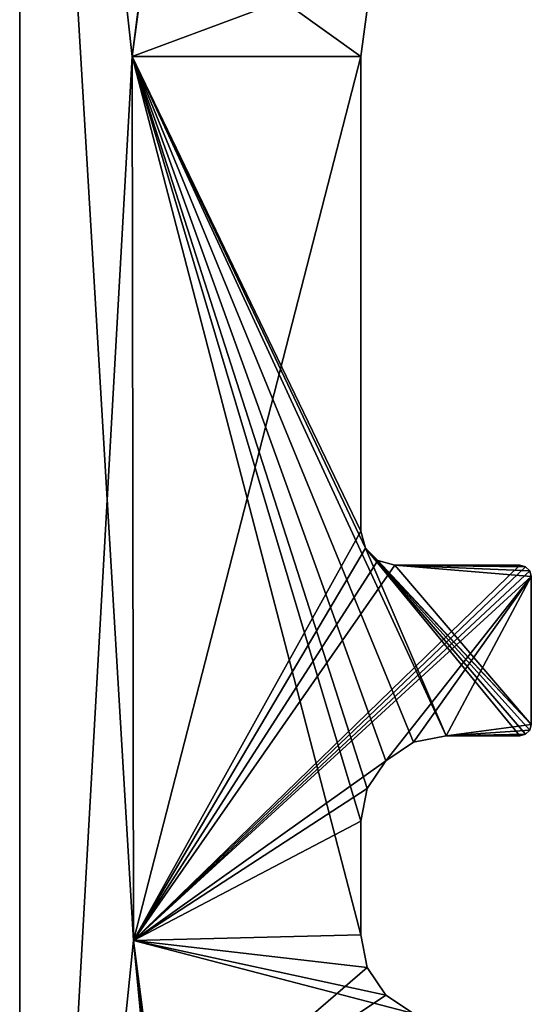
# Model space of a CAD drawing. Header units: millimetres. Extents: x 94.7 to 114.7, y -1235.4 to -1202.9.
# Tile 2 of 7: x 94.7 to 99.2, y -1225.2 to -1216.6. Entities that reach past the tile are written whole.
import ezdxf

# ---------------------------------------------------------------- set-up
doc = ezdxf.new("R2010")
doc.units = ezdxf.units.MM
doc.header["$LTSCALE"] = 65.185185
for name, color, linetype in [('1', 7, 'CONTINUOUS'), ('10', 7, 'CONTINUOUS'), ('11', 7, 'CONTINUOUS'), ('12', 7, 'CONTINUOUS'), ('18', 7, 'CONTINUOUS'), ('19', 7, 'CONTINUOUS'), ('2', 7, 'CONTINUOUS'), ('20', 7, 'CONTINUOUS'), ('21', 7, 'CONTINUOUS'), ('23', 7, 'CONTINUOUS'), ('5', 7, 'CONTINUOUS')]:
    doc.layers.add(name, color=color, linetype=linetype)

msp = doc.modelspace()

# ---------------------------------------------------------------- linework, layer by layer
at = {"layer": '1', "linetype": 'CONTINUOUS'}
for points in [[(94.6855, -1234.4051, 2055.5234), (94.6855, -1207.9051, 2055.5234), (95.6855, -1224.6551, 2055.5234), (94.6855, -1234.4051, 2055.5234)], [(95.6855, -1224.6551, 2055.5234), (94.6855, -1207.9051, 2055.5234), (95.676, -1216.8824, 2055.5234), (95.6855, -1224.6551, 2055.5234)], [(95.676, -1216.8824, 2055.5234), (94.6855, -1207.9051, 2055.5234), (95.8516, -1215.5659, 2055.5234), (95.676, -1216.8824, 2055.5234)], [(96.4355, -1232.4051, 2055.5234), (94.6855, -1234.4051, 2055.5234), (95.6855, -1224.6551, 2055.5234), (96.4355, -1232.4051, 2055.5234)], [(96.5306, -1231.9268, 2055.5234), (96.4355, -1232.4051, 2055.5234), (95.6855, -1224.6551, 2055.5234), (96.5306, -1231.9268, 2055.5234)], [(95.9222, -1226.4646, 2055.5234), (96.5306, -1231.9268, 2055.5234), (95.6855, -1224.6551, 2055.5234), (95.9222, -1226.4646, 2055.5234)]]:
    msp.add_3dface(points, dxfattribs=at)
at = {"layer": '10', "linetype": 'CONTINUOUS'}
for points in [[(95.8516, -1215.5659, 2817.2234), (95.676, -1216.8824, 2817.2234), (97.7915, -1216.0919, 2817.2234), (95.8516, -1215.5659, 2817.2234)], [(97.7915, -1216.0919, 2817.2234), (95.676, -1216.8824, 2817.2234), (97.6855, -1216.8824, 2817.2234), (97.7915, -1216.0919, 2817.2234)], [(95.676, -1216.8824, 2817.2234), (95.6855, -1224.6551, 2817.2234), (97.6855, -1216.8824, 2817.2234), (95.676, -1216.8824, 2817.2234)], [(97.6855, -1216.8824, 2817.2234), (95.6855, -1224.6551, 2817.2234), (97.6855, -1221.0551, 2817.2234), (97.6855, -1216.8824, 2817.2234)], [(97.6855, -1221.0551, 2817.2234), (95.6855, -1224.6551, 2817.2234), (97.7257, -1221.2051, 2817.2234), (97.6855, -1221.0551, 2817.2234)], [(97.7257, -1221.2051, 2817.2234), (95.6855, -1224.6551, 2817.2234), (97.8355, -1221.3149, 2817.2234), (97.7257, -1221.2051, 2817.2234)], [(97.8355, -1221.3149, 2817.2234), (95.6855, -1224.6551, 2817.2234), (97.9855, -1221.3551, 2817.2234), (97.8355, -1221.3149, 2817.2234)], [(99.0855, -1221.3551, 2817.2234), (95.6855, -1224.6551, 2817.2234), (99.1355, -1221.3685, 2817.2234), (99.0855, -1221.3551, 2817.2234)], [(97.9855, -1221.3551, 2817.2234), (95.6855, -1224.6551, 2817.2234), (99.0855, -1221.3551, 2817.2234), (97.9855, -1221.3551, 2817.2234)], [(99.1355, -1221.3685, 2817.2234), (95.6855, -1224.6551, 2817.2234), (99.1721, -1221.4051, 2817.2234), (99.1355, -1221.3685, 2817.2234)], [(99.1721, -1221.4051, 2817.2234), (95.6855, -1224.6551, 2817.2234), (99.1855, -1221.4551, 2817.2234), (99.1721, -1221.4051, 2817.2234)], [(99.1855, -1221.4551, 2817.2234), (95.6855, -1224.6551, 2817.2234), (97.9052, -1223.0748, 2817.2234), (99.1855, -1221.4551, 2817.2234)], [(98.1485, -1222.9122, 2817.2234), (99.1855, -1221.4551, 2817.2234), (97.9052, -1223.0748, 2817.2234), (98.1485, -1222.9122, 2817.2234)], [(98.4355, -1222.8551, 2817.2234), (99.1855, -1221.4551, 2817.2234), (98.1485, -1222.9122, 2817.2234), (98.4355, -1222.8551, 2817.2234)], [(99.1855, -1222.7551, 2817.2234), (99.1855, -1221.4551, 2817.2234), (98.4355, -1222.8551, 2817.2234), (99.1855, -1222.7551, 2817.2234)], [(99.1721, -1222.8051, 2817.2234), (99.1855, -1222.7551, 2817.2234), (98.4355, -1222.8551, 2817.2234), (99.1721, -1222.8051, 2817.2234)], [(99.1355, -1222.8417, 2817.2234), (99.1721, -1222.8051, 2817.2234), (98.4355, -1222.8551, 2817.2234), (99.1355, -1222.8417, 2817.2234)], [(99.0855, -1222.8551, 2817.2234), (99.1355, -1222.8417, 2817.2234), (98.4355, -1222.8551, 2817.2234), (99.0855, -1222.8551, 2817.2234)], [(97.9052, -1223.0748, 2817.2234), (95.6855, -1224.6551, 2817.2234), (97.7426, -1223.3181, 2817.2234), (97.9052, -1223.0748, 2817.2234)], [(97.7426, -1223.3181, 2817.2234), (95.6855, -1224.6551, 2817.2234), (97.6855, -1223.6051, 2817.2234), (97.7426, -1223.3181, 2817.2234)], [(97.6855, -1223.6051, 2817.2234), (95.6855, -1224.6551, 2817.2234), (97.6855, -1224.6051, 2817.2234), (97.6855, -1223.6051, 2817.2234)], [(97.6855, -1224.6051, 2817.2234), (95.6855, -1224.6551, 2817.2234), (97.7426, -1224.8921, 2817.2234), (97.6855, -1224.6051, 2817.2234)], [(95.6855, -1224.6551, 2817.2234), (95.9222, -1226.4646, 2817.2234), (97.7426, -1224.8921, 2817.2234), (95.6855, -1224.6551, 2817.2234)], [(97.7426, -1224.8921, 2817.2234), (95.9222, -1226.4646, 2817.2234), (97.9052, -1225.1354, 2817.2234), (97.7426, -1224.8921, 2817.2234)], [(97.9052, -1225.1354, 2817.2234), (95.9222, -1226.4646, 2817.2234), (98.1485, -1225.298, 2817.2234), (97.9052, -1225.1354, 2817.2234)]]:
    msp.add_3dface(points, dxfattribs=at)
at = {"layer": '11', "linetype": 'CONTINUOUS'}
for points in [[(95.676, -1216.8824, 2056.8234), (95.8516, -1215.5659, 2056.8234), (97.6855, -1216.8824, 2056.8234), (95.676, -1216.8824, 2056.8234)], [(97.6855, -1216.8824, 2056.8234), (95.8516, -1215.5659, 2056.8234), (97.7915, -1216.0919, 2056.8234), (97.6855, -1216.8824, 2056.8234)], [(97.7426, -1223.3181, 2056.8234), (95.676, -1216.8824, 2056.8234), (97.9052, -1223.0748, 2056.8234), (97.7426, -1223.3181, 2056.8234)], [(97.9052, -1223.0748, 2056.8234), (95.676, -1216.8824, 2056.8234), (98.1485, -1222.9122, 2056.8234), (97.9052, -1223.0748, 2056.8234)], [(98.1485, -1222.9122, 2056.8234), (95.676, -1216.8824, 2056.8234), (98.4355, -1222.8551, 2056.8234), (98.1485, -1222.9122, 2056.8234)], [(97.6855, -1223.6051, 2056.8234), (95.676, -1216.8824, 2056.8234), (97.7426, -1223.3181, 2056.8234), (97.6855, -1223.6051, 2056.8234)], [(95.6855, -1224.6551, 2056.8234), (95.676, -1216.8824, 2056.8234), (97.6855, -1224.6051, 2056.8234), (95.6855, -1224.6551, 2056.8234)], [(97.7257, -1221.2051, 2056.8234), (95.676, -1216.8824, 2056.8234), (97.6855, -1221.0551, 2056.8234), (97.7257, -1221.2051, 2056.8234)], [(95.676, -1216.8824, 2056.8234), (97.7257, -1221.2051, 2056.8234), (98.4355, -1222.8551, 2056.8234), (95.676, -1216.8824, 2056.8234)], [(97.6855, -1221.0551, 2056.8234), (95.676, -1216.8824, 2056.8234), (97.6855, -1216.8824, 2056.8234), (97.6855, -1221.0551, 2056.8234)], [(97.6855, -1224.6051, 2056.8234), (95.676, -1216.8824, 2056.8234), (97.6855, -1223.6051, 2056.8234), (97.6855, -1224.6051, 2056.8234)], [(99.1721, -1222.8051, 2056.8234), (97.7257, -1221.2051, 2056.8234), (99.1855, -1222.7551, 2056.8234), (99.1721, -1222.8051, 2056.8234)], [(99.1355, -1222.8417, 2056.8234), (97.7257, -1221.2051, 2056.8234), (99.1721, -1222.8051, 2056.8234), (99.1355, -1222.8417, 2056.8234)], [(99.0855, -1222.8551, 2056.8234), (97.7257, -1221.2051, 2056.8234), (99.1355, -1222.8417, 2056.8234), (99.0855, -1222.8551, 2056.8234)], [(98.4355, -1222.8551, 2056.8234), (97.7257, -1221.2051, 2056.8234), (99.0855, -1222.8551, 2056.8234), (98.4355, -1222.8551, 2056.8234)], [(97.7257, -1221.2051, 2056.8234), (97.8355, -1221.3149, 2056.8234), (99.1855, -1222.7551, 2056.8234), (97.7257, -1221.2051, 2056.8234)], [(97.8355, -1221.3149, 2056.8234), (97.9855, -1221.3551, 2056.8234), (99.1855, -1222.7551, 2056.8234), (97.8355, -1221.3149, 2056.8234)], [(99.1721, -1221.4051, 2056.8234), (97.9855, -1221.3551, 2056.8234), (99.1355, -1221.3685, 2056.8234), (99.1721, -1221.4051, 2056.8234)], [(99.1855, -1221.4551, 2056.8234), (97.9855, -1221.3551, 2056.8234), (99.1721, -1221.4051, 2056.8234), (99.1855, -1221.4551, 2056.8234)], [(99.1855, -1222.7551, 2056.8234), (97.9855, -1221.3551, 2056.8234), (99.1855, -1221.4551, 2056.8234), (99.1855, -1222.7551, 2056.8234)], [(97.9855, -1221.3551, 2056.8234), (99.0855, -1221.3551, 2056.8234), (99.1355, -1221.3685, 2056.8234), (97.9855, -1221.3551, 2056.8234)], [(97.7426, -1224.8921, 2056.8234), (95.6855, -1224.6551, 2056.8234), (97.6855, -1224.6051, 2056.8234), (97.7426, -1224.8921, 2056.8234)], [(95.9222, -1226.4646, 2056.8234), (95.6855, -1224.6551, 2056.8234), (98.1485, -1225.298, 2056.8234), (95.9222, -1226.4646, 2056.8234)], [(98.1485, -1225.298, 2056.8234), (95.6855, -1224.6551, 2056.8234), (97.9052, -1225.1354, 2056.8234), (98.1485, -1225.298, 2056.8234)], [(97.9052, -1225.1354, 2056.8234), (95.6855, -1224.6551, 2056.8234), (97.7426, -1224.8921, 2056.8234), (97.9052, -1225.1354, 2056.8234)]]:
    msp.add_3dface(points, dxfattribs=at)
at = {"layer": '12', "linetype": 'CONTINUOUS'}
for points in [[(98.4355, -1222.8551, 2817.2234), (98.1485, -1222.9122, 2817.2234), (98.4355, -1222.8551, 2056.8234), (98.4355, -1222.8551, 2817.2234)], [(98.1485, -1222.9122, 2817.2234), (98.1485, -1222.9122, 2056.8234), (98.4355, -1222.8551, 2056.8234), (98.1485, -1222.9122, 2817.2234)], [(98.1485, -1222.9122, 2817.2234), (97.9052, -1223.0748, 2817.2234), (98.1485, -1222.9122, 2056.8234), (98.1485, -1222.9122, 2817.2234)], [(97.9052, -1223.0748, 2817.2234), (97.9052, -1223.0748, 2056.8234), (98.1485, -1222.9122, 2056.8234), (97.9052, -1223.0748, 2817.2234)], [(97.9052, -1223.0748, 2817.2234), (97.7426, -1223.3181, 2817.2234), (97.9052, -1223.0748, 2056.8234), (97.9052, -1223.0748, 2817.2234)], [(97.7426, -1223.3181, 2817.2234), (97.7426, -1223.3181, 2056.8234), (97.9052, -1223.0748, 2056.8234), (97.7426, -1223.3181, 2817.2234)], [(97.7426, -1223.3181, 2817.2234), (97.6855, -1223.6051, 2817.2234), (97.7426, -1223.3181, 2056.8234), (97.7426, -1223.3181, 2817.2234)], [(97.6855, -1223.6051, 2817.2234), (97.6855, -1223.6051, 2056.8234), (97.7426, -1223.3181, 2056.8234), (97.6855, -1223.6051, 2817.2234)]]:
    msp.add_3dface(points, dxfattribs=at)
at = {"layer": '18', "linetype": 'CONTINUOUS'}
for points in [[(97.6855, -1216.8824, 2817.2234), (97.6855, -1216.8824, 2056.8234), (97.7915, -1216.0919, 2056.8234), (97.6855, -1216.8824, 2817.2234)], [(97.7915, -1216.0919, 2817.2234), (97.6855, -1216.8824, 2817.2234), (97.7915, -1216.0919, 2056.8234), (97.7915, -1216.0919, 2817.2234)]]:
    msp.add_3dface(points, dxfattribs=at)
at = {"layer": '19', "linetype": 'CONTINUOUS'}
for points in [[(97.6855, -1216.8824, 2817.2234), (97.6855, -1221.0551, 2817.2234), (97.6855, -1221.0551, 2056.8234), (97.6855, -1216.8824, 2817.2234)], [(97.6855, -1216.8824, 2817.2234), (97.6855, -1221.0551, 2056.8234), (97.6855, -1216.8824, 2056.8234), (97.6855, -1216.8824, 2817.2234)]]:
    msp.add_3dface(points, dxfattribs=at)
at = {"layer": '2', "linetype": 'CONTINUOUS'}
for points in [[(94.6855, -1234.4051, 2818.5234), (95.676, -1216.8824, 2818.5234), (94.6855, -1207.9051, 2818.5234), (94.6855, -1234.4051, 2818.5234)], [(95.676, -1216.8824, 2818.5234), (96.4355, -1210.9051, 2818.5234), (94.6855, -1207.9051, 2818.5234), (95.676, -1216.8824, 2818.5234)], [(95.8516, -1215.5659, 2818.5234), (96.4355, -1210.9051, 2818.5234), (95.676, -1216.8824, 2818.5234), (95.8516, -1215.5659, 2818.5234)], [(95.6855, -1224.6551, 2818.5234), (95.676, -1216.8824, 2818.5234), (94.6855, -1234.4051, 2818.5234), (95.6855, -1224.6551, 2818.5234)], [(95.9222, -1226.4646, 2818.5234), (95.6855, -1224.6551, 2818.5234), (94.6855, -1234.4051, 2818.5234), (95.9222, -1226.4646, 2818.5234)]]:
    msp.add_3dface(points, dxfattribs=at)
at = {"layer": '20', "linetype": 'CONTINUOUS'}
for points in [[(97.7257, -1221.2051, 2817.2234), (97.7257, -1221.2051, 2056.8234), (97.6855, -1221.0551, 2056.8234), (97.7257, -1221.2051, 2817.2234)], [(97.6855, -1221.0551, 2817.2234), (97.7257, -1221.2051, 2817.2234), (97.6855, -1221.0551, 2056.8234), (97.6855, -1221.0551, 2817.2234)], [(97.8355, -1221.3149, 2817.2234), (97.8355, -1221.3149, 2056.8234), (97.7257, -1221.2051, 2056.8234), (97.8355, -1221.3149, 2817.2234)], [(97.7257, -1221.2051, 2817.2234), (97.8355, -1221.3149, 2817.2234), (97.7257, -1221.2051, 2056.8234), (97.7257, -1221.2051, 2817.2234)], [(97.9855, -1221.3551, 2817.2234), (97.9855, -1221.3551, 2056.8234), (97.8355, -1221.3149, 2056.8234), (97.9855, -1221.3551, 2817.2234)], [(97.8355, -1221.3149, 2817.2234), (97.9855, -1221.3551, 2817.2234), (97.8355, -1221.3149, 2056.8234), (97.8355, -1221.3149, 2817.2234)]]:
    msp.add_3dface(points, dxfattribs=at)
at = {"layer": '21', "linetype": 'CONTINUOUS'}
for points in [[(97.9855, -1221.3551, 2817.2234), (99.0855, -1221.3551, 2817.2234), (99.0855, -1221.3551, 2056.8234), (97.9855, -1221.3551, 2817.2234)], [(97.9855, -1221.3551, 2817.2234), (99.0855, -1221.3551, 2056.8234), (97.9855, -1221.3551, 2056.8234), (97.9855, -1221.3551, 2817.2234)]]:
    msp.add_3dface(points, dxfattribs=at)
at = {"layer": '23', "linetype": 'CONTINUOUS'}
for points in [[(99.1855, -1221.4551, 2817.2234), (99.1855, -1222.7551, 2817.2234), (99.1855, -1222.7551, 2056.8234), (99.1855, -1221.4551, 2817.2234)], [(99.1855, -1221.4551, 2817.2234), (99.1855, -1222.7551, 2056.8234), (99.1855, -1221.4551, 2056.8234), (99.1855, -1221.4551, 2817.2234)]]:
    msp.add_3dface(points, dxfattribs=at)
at = {"layer": '5', "linetype": 'CONTINUOUS'}
for points in [[(94.6855, -1234.4051, 2818.5234), (94.6855, -1207.9051, 2818.5234), (94.6855, -1202.9051, 2053.0234), (94.6855, -1234.4051, 2818.5234)], [(94.6855, -1207.9051, 2055.5234), (94.6855, -1234.4051, 2818.5234), (94.6855, -1202.9051, 2053.0234), (94.6855, -1207.9051, 2055.5234)], [(94.6855, -1207.9051, 2055.5234), (94.6855, -1234.4051, 2055.5234), (94.6855, -1234.4051, 2818.5234), (94.6855, -1207.9051, 2055.5234)]]:
    msp.add_3dface(points, dxfattribs=at)

doc.saveas('drawing.dxf')
